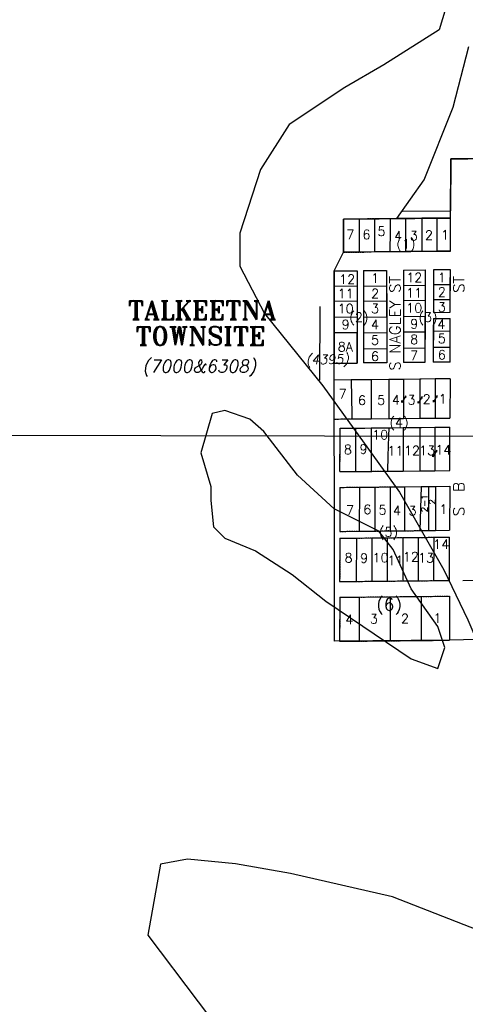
# Model space of a CAD drawing. Header units: feet. Extents: x 0 to 310787, y 0 to 109672.
# Tile 25 of 28: x 306585 to 308021, y 86007 to 89177. Entities that reach past the tile are written whole.
import ezdxf
from ezdxf.enums import TextEntityAlignment as Align

# ---------------------------------------------------------------- set-up
doc = ezdxf.new("R2010")
doc.units = ezdxf.units.FT
doc.header["$LTSCALE"] = 20
doc.header["$MEASUREMENT"] = 0
doc.linetypes.add('HIDDEN', pattern=[0.375, 0.25, -0.125])
doc.layers.add('Taxmap', color=251, linetype='Continuous')
doc.styles.add('1', font='simplex')
doc.styles.add('3', font='romant')
doc.styles.add('4', font='romand', dxfattribs={"oblique": 12})

# ---------------------------------------------------------------- blocks, each defined once
blk = doc.blocks.new('A$C1D716C51')
at = {"layer": 'Taxmap'}
for p, q in [((107645, 11457.6), (107644.5, 11290.6)), ((108397.8, 11463.7), (107645, 11457.6)), ((107490.8, 11289), (107644.5, 11290.6)), ((107644.1, 11160.3), (107644.4, 11267)), ((107388.9, 11157.8), (107644.1, 11160.3)), ((107308.4, 11097.1), (107343.8, 11097.5)), ((107343.8, 11097.5), (107344.1, 10800.1)), ((107364.3, 11097.7), (107363.8, 10800.3)), ((107364.3, 11097.7), (107438.5, 11098.4)), ((107438.5, 11098.4), (107439.6, 10801)), ((107492.9, 11099), (107492.5, 10801.6)), ((107492.9, 11099), (107562.6, 11099.7)), ((107562.6, 11099.7), (107562.1, 10802.3)), ((107589.4, 11099.9), (107589.2, 10963.1)), ((107643.9, 11100.5), (107589.4, 11099.9)), ((107643.5, 10963.7), (107643.9, 11100.5)), ((107269.5, 11066.1), (107269.7, 10799.4)), ((107223.8, 10982.2), (107222.6, 10744.4)), ((107589.2, 10943.1), (107589, 10802.5)), ((107643, 10803.1), (107643.5, 10943.7)), ((107269.7, 10799.4), (107344.1, 10800.1)), ((107439.6, 10801), (107363.8, 10800.3)), ((107562.1, 10802.3), (107492.5, 10801.6)), ((107643, 10803.1), (107589, 10802.5)), ((107642.9, 10749.3), (107269.7, 10744.9)), ((107642.9, 10749.3), (107642.5, 10622.8)), ((107269.8, 10693), (107269.7, 10744.9)), ((107337.9, 10620.3), (107642.5, 10622.8)), ((107368.9, 10590.8), (107642.4, 10593.7)), ((107642, 10453.8), (107642.4, 10593.7)), ((110450.2, 10558.9), (105170.7, 10568.3)), ((107471.3, 10452.1), (107642, 10453.8)), ((107496.6, 10401.7), (107550.2, 10402.2)), ((107550.2, 10402.2), (107596.6, 10402.7)), ((107596.6, 10402.7), (107641.8, 10403.1)), ((107641.8, 10403.1), (107641.4, 10261.4)), ((107581.8, 10260.8), (107641.4, 10261.4)), ((107591.5, 10239), (107641.4, 10239.5)), ((107641.1, 10161.2), (107641.4, 10239.5)), ((107640.9, 10099.9), (107641.1, 10161.2)), ((107683.9, 10100.3), (108046.6, 10103.9))]:
    blk.add_line(p, q, dxfattribs=at)
at = {"layer": 'Taxmap', "linetype": 'HIDDEN'}
for p, q in [((107300, 11263), (107299.8, 11156.9)), ((107644.4, 11267), (107300, 11263)), ((107299.8, 11156.9), (107388.9, 11157.8)), ((107269.8, 10619.7), (107269.8, 10693)), ((107269.8, 10619.7), (107337.9, 10620.3)), ((107288.3, 10450.3), (107288.7, 10590)), ((107288.7, 10590), (107368.9, 10590.8)), ((107288.3, 10450.3), (107471.3, 10452.1)), ((107288.2, 10399.6), (107496.6, 10401.7)), ((107288.2, 10399.6), (107287.7, 10257.9)), ((107287.7, 10257.9), (107581.8, 10260.8)), ((107287.7, 10235.8), (107287.3, 10096.3)), ((107287.7, 10235.8), (107591.5, 10239)), ((107287.3, 10096.3), (107640.9, 10099.9)), ((107287.6, 10045.8), (107287.2, 9904)), ((107287.6, 10045.8), (107496, 10047.9)), ((107496, 10047.9), (107641.3, 10049.3)), ((107641.3, 10049.3), (107640.9, 9907.6)), ((107287.2, 9904), (107581.2, 9907)), ((107581.2, 9907), (107640.9, 9907.6))]:
    blk.add_line(p, q, dxfattribs=at)
at = {"layer": 'Taxmap', "linetype": 'Continuous'}
for points in [[(107647.8, 12004.9), (107608.1, 11872.6), (107429.4, 11760.2), (107303.6, 11687.5), (107124.9, 11568.5), (107032.2, 11423), (106966, 11218), (106966, 11112.2), (107045.5, 10960.1), (107233.1, 10726.4)], [(107644.4, 11267), (107645, 11457.6)], [(107471.7, 11265.1), (107559.3, 11390.1)], [(107300, 11263), (107299.8, 11157.4)], [(107349.9, 11263.5), (107300, 11263)], [(107349.9, 11263.5), (107349.7, 11157.4)], [(107399.7, 11264.1), (107349.9, 11263.5)], [(107399.7, 11264.1), (107399.6, 11167.4)], [(107449.6, 11264.7), (107399.7, 11264.1)], [(107449.6, 11264.7), (107449.5, 11225.6)], [(107471.7, 11265.1), (107449.6, 11264.7)], [(107499.4, 11265.6), (107471.7, 11265.1)], [(107499.4, 11265.6), (107499.3, 11158.9)], [(107552.2, 11266.1), (107499.4, 11265.6)], [(107552.2, 11266.1), (107552, 11159.4)], [(107600.4, 11266.6), (107552.2, 11266.1)], [(107600.4, 11266.6), (107600.2, 11159.9)], [(107644.4, 11267), (107600.4, 11266.6)], [(107644.1, 11160.3), (107644.4, 11267)], [(107449.5, 11225.6), (107449.4, 11158.4)], [(107399.6, 11167.4), (107399.6, 11157.9)], [(107349.7, 11157.4), (107299.8, 11157.4)], [(107399.6, 11157.9), (107349.7, 11157.4)], [(107449.4, 11158.4), (107399.6, 11157.9)], [(107499.3, 11158.9), (107449.4, 11158.4)], [(107552, 11159.4), (107499.3, 11158.9)], [(107600.2, 11159.9), (107552, 11159.4)], [(107644.1, 11160.3), (107600.2, 11159.9)], [(107269.5, 11096.8), (107343.8, 11097.5)], [(107343.8, 11097.5), (107343.8, 11048.2)], [(107364.3, 11097.7), (107364.2, 11047.4)], [(107364.3, 11097.7), (107438.5, 11098.4)], [(107438.5, 11098.4), (107438.7, 11048.2)], [(107492.9, 11099), (107492.8, 11049.7)], [(107492.9, 11099), (107562.6, 11099.7)], [(107562.6, 11099.7), (107562.5, 11050.4)], [(107589.4, 11099.9), (107589.3, 11052.6)], [(107643.9, 11100.5), (107589.4, 11099.9)], [(107643.8, 11053.1), (107643.9, 11100.5)], [(107269.5, 11096.8), (107269.5, 11047.5)], [(107269.5, 11047.5), (107343.8, 11048.2)], [(107269.5, 11047.5), (107269.5, 10999.2)], [(107343.8, 11048.2), (107343.9, 10999.9)], [(107364.2, 11047.4), (107364.1, 10999.2)], [(107364.2, 11047.4), (107438.7, 11048.2)], [(107438.7, 11048.2), (107438.9, 10999.9)], [(107492.8, 11049.7), (107562.5, 11050.4)], [(107492.8, 11049.7), (107492.8, 11001.4)], [(107562.5, 11050.4), (107562.5, 11002.1)], [(107589.3, 11052.6), (107643.8, 11053.1)], [(107589.3, 11052.6), (107589.3, 11004.3)], [(107643.7, 11004.8), (107643.8, 11053.1)], [(107589.3, 11004.3), (107589.2, 10963.1)], [(107589.3, 11004.3), (107643.7, 11004.8)], [(107643.5, 10963.7), (107643.7, 11004.8)], [(107269.5, 10999.2), (107343.9, 10999.9)], [(107269.5, 10999.2), (107269.6, 10948)], [(107343.9, 10999.9), (107343.9, 10948.8)], [(107364.1, 10999.2), (107364, 10948)], [(107364.1, 10999.2), (107438.9, 10999.9)], [(107438.9, 10999.9), (107439.1, 10948.8)], [(107492.8, 11001.4), (107492.7, 10950.2)], [(107492.8, 11001.4), (107562.5, 11002.1)], [(107562.5, 11002.1), (107562.4, 10950.9)], [(107269.6, 10948), (107343.9, 10948.8)], [(107269.6, 10948), (107269.6, 10897.8)], [(107343.9, 10948.8), (107344, 10898.6)], [(107364, 10948), (107439.1, 10948.8)], [(107364, 10948), (107364, 10897.8)], [(107439.1, 10948.8), (107439.3, 10898.6)], [(107492.7, 10950.2), (107492.6, 10900)], [(107492.7, 10950.2), (107562.4, 10950.9)], [(107562.4, 10950.9), (107562.3, 10900.7)], [(107589.2, 10943.1), (107589.1, 10902.9)], [(107589.2, 10963.1), (107643.5, 10963.7)], [(107589.2, 10943.1), (107643.5, 10943.7)], [(107643.4, 10903.5), (107643.5, 10943.7)], [(107269.6, 10897.8), (107344, 10898.6)], [(107269.6, 10897.8), (107269.7, 10799.4)], [(107344, 10898.6), (107344.1, 10800.1)], [(107364, 10897.8), (107363.9, 10845.7)], [(107364, 10897.8), (107439.3, 10898.6)], [(107439.3, 10898.6), (107439.5, 10846.4)], [(107492.6, 10900), (107492.5, 10847.9)], [(107492.6, 10900), (107562.3, 10900.7)], [(107562.3, 10900.7), (107562.2, 10848.6)], [(107589.1, 10902.9), (107589, 10850.8)], [(107589.1, 10902.9), (107643.4, 10903.5)], [(107643.2, 10851.3), (107643.4, 10903.5)], [(107363.9, 10845.7), (107363.8, 10800.3)], [(107363.9, 10845.7), (107439.5, 10846.4)], [(107439.5, 10846.4), (107439.6, 10801)], [(107492.5, 10847.9), (107562.2, 10848.6)], [(107492.5, 10847.9), (107492.5, 10801.6)], [(107562.2, 10848.6), (107562.1, 10802.3)], [(107589, 10850.8), (107643.2, 10851.3)], [(107589, 10850.8), (107589, 10802.5)], [(107643, 10803.1), (107643.2, 10851.3)], [(107269.7, 10799.4), (107344.1, 10800.1)], [(107439.6, 10801), (107363.8, 10800.3)], [(107562.1, 10802.3), (107492.5, 10801.6)], [(107643, 10803.1), (107589, 10802.5)], [(107595.1, 10748.7), (107546, 10748.2)], [(107595.1, 10748.7), (107594.9, 10622.4)], [(107642.9, 10749.3), (107595.1, 10748.7)], [(107642.9, 10749.3), (107642.5, 10622.8)], [(107233.1, 10726.4), (107479.8, 10383.9), (107623.3, 10133.7), (107700.1, 9973.5), (107787, 9770.1), (107840.3, 9638.5), (107923.8, 9588.4), (107987.2, 9545.1), (108020.6, 9491.7), (108050.7, 9431.6), (108084.1, 9384.9), (108110.8, 9308.2), (108219.2, 9183.4), (108362.5, 9049.1), (108508.6, 8787.8), (108637.4, 8610.8)], [(107324.4, 10745.6), (107269.7, 10744.9)], [(107269.8, 10693), (107269.7, 10744.9)], [(107388.7, 10746.3), (107324.4, 10745.6)], [(107324.4, 10745.6), (107326.1, 10633.5)], [(107388.7, 10746.3), (107388.5, 10620.7)], [(107445.9, 10747), (107388.7, 10746.3)], [(107445.9, 10747), (107445.7, 10621.2)], [(107493.3, 10747.5), (107445.9, 10747)], [(107493.3, 10747.5), (107493.1, 10621.6)], [(107546, 10748.2), (107493.3, 10747.5)], [(107546, 10748.2), (107545.8, 10622)], [(107269.8, 10619.7), (107269.8, 10693)], [(106876.3, 10637.8), (106840.1, 10511.3), (106871.8, 10403), (106871.8, 10357.8), (106880.8, 10272.1), (106917, 10236), (107016.4, 10195.3), (107133.9, 10118.6), (107242.3, 10032.8), (107517.9, 9847.7), (107603.8, 9816.1), (107626.4, 9883.8), (107603.8, 9951.5), (107517.9, 10073.4), (107459.2, 10199.8), (107414, 10258.5), (107269.4, 10330.8), (107151.9, 10439.1), (107043.5, 10579.1), (106998.3, 10619.7), (106917, 10646.8), (106876.3, 10637.8)], [(107326.1, 10633.5), (107326.3, 10620.2)], [(107493.1, 10621.6), (107545.8, 10622)], [(107545.8, 10622), (107594.9, 10622.4)], [(107594.9, 10622.4), (107642.5, 10622.8)], [(107269.8, 10619.7), (107326.3, 10620.2)], [(107288.7, 10590), (107338.7, 10590.5)], [(107288.7, 10564.5), (107288.7, 10590)], [(107326.3, 10620.2), (107337.9, 10620.3)], [(107337.9, 10620.3), (107388.5, 10620.7)], [(107338.7, 10590.5), (107338.6, 10564.5)], [(107338.7, 10590.5), (107368.9, 10590.8)], [(107368.9, 10590.8), (107388.5, 10591)], [(107388.5, 10620.7), (107445.7, 10621.2)], [(107388.5, 10591), (107445.7, 10591.6)], [(107388.5, 10591), (107388.5, 10564.4)], [(107445.7, 10591.6), (107444.8, 10564.3)], [(107445.7, 10621.2), (107493.1, 10621.6)], [(107445.7, 10591.6), (107492.2, 10592.1)], [(107492.2, 10592.1), (107492.1, 10564.2)], [(107492.2, 10592.1), (107545.8, 10592.7)], [(107545.8, 10592.7), (107545.7, 10564.1)], [(107545.8, 10592.7), (107594, 10593.2)], [(107594, 10593.2), (107642.4, 10593.7)], [(107594, 10593.2), (107594, 10564)], [(107642.3, 10563.9), (107642.4, 10593.7)], [(107288.3, 10450.3), (107288.7, 10564.5)], [(107338.6, 10564.5), (107338.5, 10450.8)], [(107388.5, 10564.4), (107388.3, 10451.3)], [(107444.8, 10564.3), (107442.9, 10500.4)], [(107492.1, 10564.2), (107491.9, 10452.3)], [(107545.7, 10564.1), (107545.6, 10452.9)], [(107594, 10564), (107593.8, 10453.3)], [(107642, 10453.8), (107642.3, 10563.9)], [(107442.9, 10500.4), (107441.3, 10451.8)], [(107288.3, 10450.3), (107338.5, 10450.8)], [(107338.5, 10450.8), (107388.3, 10451.3)], [(107388.3, 10451.3), (107441.3, 10451.8)], [(107441.3, 10451.8), (107491.9, 10452.3)], [(107491.9, 10452.3), (107545.6, 10452.9)], [(107545.6, 10452.9), (107593.8, 10453.3)], [(107593.8, 10453.3), (107642, 10453.8)], [(107288.2, 10399.6), (107350.8, 10400.2)], [(107350.8, 10400.2), (107350.6, 10258.5)], [(107350.8, 10400.2), (107400.7, 10400.7)], [(107400.7, 10400.7), (107400.4, 10259)], [(107400.7, 10400.7), (107450.5, 10401.2)], [(107450.5, 10401.2), (107450.3, 10259.5)], [(107450.5, 10401.2), (107496.6, 10401.7)], [(107496.6, 10401.7), (107496.3, 10259.9)], [(107496.6, 10401.7), (107550.2, 10402.2)], [(107550.2, 10402.2), (107545.9, 10260.4)], [(107550.2, 10402.2), (107573.4, 10402.4)], [(107573.4, 10402.4), (107573.2, 10260.7)], [(107573.4, 10402.4), (107596.6, 10402.7)], [(107596.6, 10402.7), (107596.4, 10260.9)], [(107596.6, 10402.7), (107641.8, 10403.1)], [(107641.8, 10403.1), (107641.4, 10261.4)], [(107288.2, 10399.6), (107287.7, 10257.9)], [(107287.7, 10257.9), (107350.6, 10258.5)], [(107350.6, 10258.5), (107400.4, 10259)], [(107400.4, 10259), (107450.3, 10259.5)], [(107450.3, 10259.5), (107496.3, 10259.9)], [(107496.3, 10259.9), (107545.9, 10260.4)], [(107545.9, 10260.4), (107573.2, 10260.7)], [(107573.2, 10260.7), (107581.8, 10260.8)], [(107581.8, 10260.8), (107596.4, 10260.9)], [(107596.4, 10260.9), (107641.4, 10261.4)], [(107287.7, 10235.8), (107287.3, 10096.3)], [(107287.7, 10235.8), (107342.2, 10236.4)], [(107341.8, 10096.9), (107342.2, 10236.4)], [(107342.2, 10236.4), (107392.1, 10236.9)], [(107391.7, 10097.4), (107392.1, 10236.9)], [(107392.1, 10236.9), (107441.9, 10237.4)], [(107441.5, 10097.9), (107441.9, 10237.4)], [(107441.9, 10237.4), (107491.8, 10237.9)], [(107491.4, 10098.4), (107491.8, 10237.9)], [(107491.8, 10237.9), (107541.6, 10238.5)], [(107541.2, 10098.9), (107541.6, 10238.5)], [(107541.6, 10238.5), (107591.5, 10239)], [(107591.1, 10099.4), (107591.5, 10239)], [(107591.5, 10239), (107641.4, 10239.5)], [(107641.1, 10161.2), (107641.4, 10239.5)], [(107640.9, 10099.9), (107641.1, 10161.2)], [(107287.3, 10096.3), (107341.8, 10096.9)], [(107341.8, 10096.9), (107391.7, 10097.4)], [(107391.7, 10097.4), (107441.5, 10097.9)], [(107441.5, 10097.9), (107491.4, 10098.4)], [(107491.4, 10098.4), (107541.2, 10098.9)], [(107541.2, 10098.9), (107591.1, 10099.4)], [(107591.1, 10099.4), (107640.9, 10099.9)], [(107287.6, 10045.8), (107287.2, 9904)], [(107287.6, 10045.8), (107350.3, 10046.4)], [(107350.3, 10046.4), (107350.1, 9904.7)], [(107350.3, 10046.4), (107449.9, 10047.4)], [(107449.9, 10047.4), (107449.7, 9905.7)], [(107449.9, 10047.4), (107496, 10047.9)], [(107496, 10047.9), (107549.6, 10048.4)], [(107549.6, 10048.4), (107549.4, 9906.7)], [(107549.6, 10048.4), (107641.3, 10049.3)], [(107641.3, 10049.3), (107640.9, 9907.6)], [(107287.2, 9904), (107350.1, 9904.7)], [(107350.1, 9904.7), (107449.7, 9905.7)], [(107449.7, 9905.7), (107549.4, 9906.7)], [(107549.4, 9906.7), (107581.2, 9907)], [(107581.2, 9907), (107640.9, 9907.6)], [(106709.6, 9186.2), (106669.4, 8957.9), (106993.8, 8528.5)], [(108011.2, 8633.1), (107801.7, 8947), (107457.6, 9081.5), (107128.5, 9156.3), (106951.7, 9187.4), (106797.4, 9202.5), (106709.6, 9186.2)]]:
    blk.add_lwpolyline(points, dxfattribs=at)
at = {"layer": 'Taxmap'}
for points in [[(107652.6, 11623.7), (107703.8, 11819.2)], [(107559.3, 11390.1), (107652.6, 11623.7)], [(107645, 11457.6), (107700.1, 11457.6)]]:
    blk.add_lwpolyline(points, dxfattribs=at)
for points in [[(109126.9, 9942.7), (107640.9, 9907.6), (107270.4, 9903.9), (107269.5, 11096.8), (107299.8, 11156.9), (107300, 11263), (107644.4, 11267), (107645, 11457.6), (108397.8, 11463.7), (108446.1, 11413.6), (108496.6, 11304.5), (109138.2, 10635.4), (109127.9, 10609.2)], [(107344.1, 10800.1), (107343.6, 10898.6), (107269.6, 10897.8), (107269.7, 10799.4)]]:
    blk.add_lwpolyline(points, close=True, dxfattribs=at)
at = {"layer": 'Taxmap', "color": 252, "linetype": 'Continuous'}
for points in [[(107500.2, 10688.3), (107500.2, 10694.5), (107487.7, 10672.9), (107487.7, 10679.1)], [(107552.9, 10685.7), (107552.9, 10691.9), (107540.4, 10670.3), (107540.4, 10676.5)], [(107602, 10689.3), (107602, 10695.6), (107589.5, 10673.9), (107589.5, 10680.2)], [(107600.1, 10513.2), (107600.1, 10519.5), (107587.6, 10497.8), (107587.6, 10504.1)]]:
    blk.add_lwpolyline(points, dxfattribs=at)
at = {"layer": 'Taxmap', "style": '1'}
for s, p in [('7', (107321.3, 11213.6)), ('6', (107373.8, 11214.1)), ('5', (107422.1, 11224.3)), ('4', (107475.7, 11209.4)), ('3', (107526.2, 11209.9)), ('2', (107575, 11212)), ('1', (107627.1, 11212.5)), ('12', (107311.4, 11069.7)), ('1', (107401.3, 11073.8)), ('12', (107527.7, 11075.1)), ('1', (107616.6, 11076)), ('11', (107306.6, 11023.6)), ('2', (107401.4, 11023.6)), ('11', (107527.6, 11025.8)), ('2', (107616.5, 11028.6)), ('10', (107306.6, 10975.3)), ('3', (107401.3, 10975.3)), ('10', (107527.6, 10977.5)), ('3', (107616.5, 10980.3)), ('9', (107306.5, 10924.2)), ('4', (107401.2, 10924.1)), ('9', (107527.5, 10926.4)), ('4', (107615.3, 10925.3)), ('5', (107401.2, 10873.9)), ('8', (107527.4, 10876.1)), ('5', (107616.3, 10879)), ('8A', (107305.6, 10852.6)), ('6', (107616.2, 10826.8)), ('6', (107401.1, 10821.8)), ('7', (107527.3, 10824)), ('7', (107297.3, 10700.5)), ('6', (107359.1, 10680.1)), ('5', (107421, 10680.7)), ('4', (107468.2, 10681.2)), ('3', (107518.7, 10681.7)), ('2', (107567.5, 10683.8)), ('1', (107619.6, 10684.3)), ('10', (107417.8, 10569.1)), ('8', (107313.8, 10521.5)), ('9', (107364, 10523)), ('11', (107466.5, 10517.6)), ('12', (107520.3, 10518.1)), ('13', (107569.1, 10518.6)), ('14', (107621.2, 10520.7)), ('7', (107320.8, 10326.2)), ('6', (107376.4, 10328.7)), ('5', (107425.4, 10327.3)), ('4', (107472.4, 10324.9)), ('3', (107522.3, 10324.5)), ('1', (107621.4, 10329.2)), ('14', (107614.6, 10216.6)), ('8', (107316, 10173.2)), ('9', (107366, 10171.9)), ('10', (107418.8, 10173.3)), ('11', (107466.7, 10164.2)), ('12', (107516.6, 10176.3)), ('13', (107565.6, 10172.9)), ('4', (107318.6, 9974)), ('3', (107397.4, 9976.3)), ('2', (107497.8, 9977.2)), ('1', (107602.5, 9979))]:
    blk.add_text(s, height=30, dxfattribs=at).set_placement(p, align=Align.MIDDLE)
at = {"layer": 'Taxmap', "style": '3'}
for s, height, p in [('(1)', 30, (107470.1, 11168.9)), ('TALKEETNA', 60, (106605.1, 10940.5)), ('(2)', 30, (107318.4, 10932.3)), ('(3)', 30, (107541.1, 10932.3)), ('TOWNSITE', 60, (106629.2, 10857.1)), ('(4)', 30, (107447.9, 10593.6)), ('(5)', 30, (107413.8, 10241.1)), ('(6)', 40, (107405.4, 10003.1))]:
    blk.add_text(s, height=height, dxfattribs=at).set_placement(p)
at = {"layer": 'Taxmap', "style": '1'}
for s, p in [('S NAGLEY ST', (107483.3, 10775.6)), ('S  B                       ST', (107688.9, 10307.1))]:
    blk.add_text(s, height=35, rotation=90, dxfattribs=at).set_placement(p)
at = {"layer": 'Taxmap', "style": '4', "oblique": 12}
blk.add_text('(7000&6308)', height=40, dxfattribs=at).set_placement((106651.6, 10769.9))
blk.add_text('(4395)', height=30, rotation=0.9311, dxfattribs=at).set_placement((107178.5, 10795.7))
at = {"layer": 'Taxmap', "style": '1'}
for s, p in [('2-1', (107560.5, 10348.2)), ('2', (107585.3, 10353.2))]:
    blk.add_text(s, height=20, rotation=90, dxfattribs=at).set_placement(p, align=Align.MIDDLE)

msp = doc.modelspace()

# ---------------------------------------------------------------- block references
at = {"layer": 'Taxmap'}
msp.add_blockref('A$C1D716C51', (200328.7, 77271.7), dxfattribs=at)

doc.saveas('drawing.dxf')
